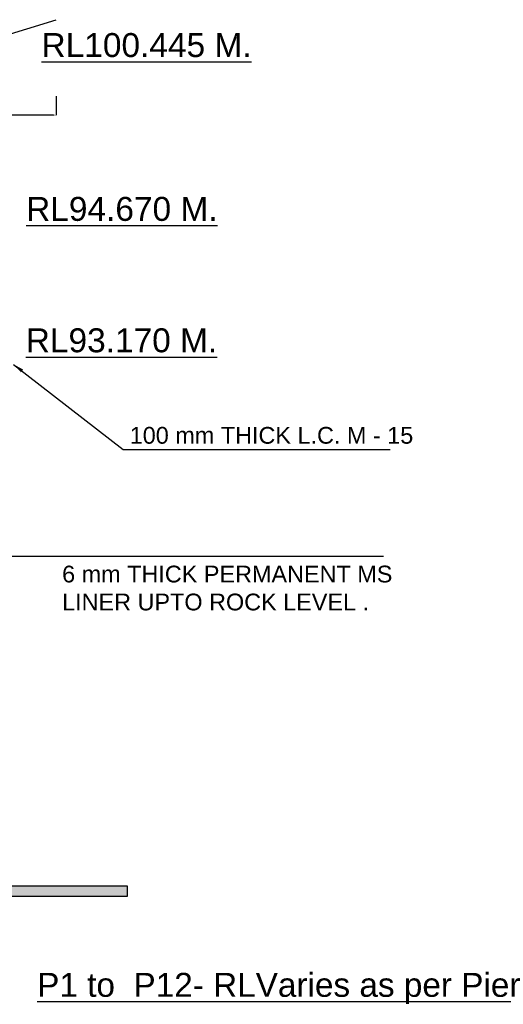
# Model space of a CAD drawing. Extents: x 589750 to 1723939, y 312647 to 923764.
# Tile 11 of 17: x 1167833 to 1259585, y 508652 to 695295. Entities that reach past the tile are written whole.
import ezdxf

# ---------------------------------------------------------------- set-up
doc = ezdxf.new("R2010")
doc.units = ezdxf.units.MI
doc.header["$MEASUREMENT"] = 0
doc.layers.add('TEXT', color=3, linetype='Continuous')
doc.styles.get("Standard").update_dxf_attribs({"font": 'arial.ttf', "height": 500})
doc.dimstyles.new('bASANT jAIN  NMM', dxfattribs={"dimscale": 0.507, "dimtxt": 500, "dimasz": 1000, "dimexe": 50, "dimexo": 25, "dimgap": 0.09, "dimtad": 0, "dimtih": 1, "dimtoh": 1, "dimdec": 0, "dimzin": 0, "dimdsep": 46, "dimtxsty": 'Standard', "dimcen": 0.09, "dimclrd": 256, "dimclre": 256, "dimadec": 0, "dimazin": 0, "dimtfac": 1, "dimtdec": 0, "dimtix": 1, "dimtofl": 0, "dimtmove": 0, "dimatfit": 0, "dimfxl": 300, "dimtolj": 1, "dimtzin": 0, "dimlwd": -1, "dimlwe": -1, "dimarcsym": 0})

# ---------------------------------------------------------------- blocks, each defined once
blk = doc.blocks.new('*D106')
at = {"ltscale": 0.5, "transparency": 16777216}
for p, q in [((1147196, 681630), (1147196, 677185)), ((1174783, 680769), (1174783, 677185)), ((1147703, 677211), (1155750, 677211)), ((1174276, 677211), (1166229, 677211))]:
    blk.add_line(p, q, dxfattribs=at)
for points in [[(1147703, 677295), (1147703, 677126), (1147196, 677211)], [(1174276, 677295), (1174276, 677126), (1174783, 677211)]]:
    blk.add_solid(points, dxfattribs=at)
at = {"layer": 'Defpoints', "color": 0, "ltscale": 0.5, "transparency": 16777216}
for p in [(1147196, 681643), (1174783, 680782), (1147196, 677211)]:
    blk.add_point(p, dxfattribs=at)
at = {"color": 0, "ltscale": 0.5, "transparency": 16777216, "insert": (1160989, 677211), "char_height": 500, "attachment_point": 5}
blk.add_mtext('\\A1;{\\H6.986x;2250}', dxfattribs=at)

msp = doc.modelspace()

# ---------------------------------------------------------------- hatches: boundary and pattern name
at = {"ltscale": 10, "true_color": 0xf8d731}
h = msp.add_hatch(color=40, dxfattribs=at)
h.dxf.hatch_style = 1
h.paths.add_polyline_path([(1106326.3, 531105), (1078460.5, 531105), (1078460.5, 529078), (1106326.3, 529078)])
h.paths.add_polyline_path([(1147195.9, 531105), (1122674.1, 531105), (1122674.1, 529078), (1147195.9, 529078)])
h.paths.add_polyline_path([(1188238.5, 531105), (1163543.7, 531105), (1163543.7, 529078), (1188238.5, 529078)])
h.paths.add_polyline_path([(767893.2, 593777), (749921.5, 593777), (749921.5, 592284), (767893.2, 592284)])
h.paths.add_polyline_path([(823382.7, 593777), (775393.1, 593777), (775393.1, 592284), (823382.7, 592284)])
h.paths.add_polyline_path([(843845.5, 593777), (830882.5, 593777), (830882.5, 592284), (843845.5, 592284)])

# ---------------------------------------------------------------- linework, layer by layer
at = {"color": 0, "ltscale": 0.5}
msp.add_line((1147195.6, 686747.9), (1174782.8, 695294.9), dxfattribs=at)
at = {"color": 14, "ltscale": 10}
msp.add_lwpolyline([(1163543.7, 531105), (1188238.5, 531105), (1188238.5, 529078), (1163543.7, 529078)], dxfattribs=at)

# ---------------------------------------------------------------- texts
at = {"layer": 'TEXT', "color": 0, "ltscale": 0.5, "attachment_point": 1}
for s, insert, char_height, width in [('{\\LRL100.445 M. }', (1171980.7, 692757.8), 4541.062, 39344.497), ('{\\LRL94.670 M. }', (1169057.8, 661701.5), 4541.062, 39344.497), ('{\\LRL93.170 M. }', (1168989.7, 636789.2), 4541.062, 39344.497), ('100 mm THICK L.C. M - 15', (1188711, 618095.7), 3178.744, 59014.351), ('6 mm THICK PERMANENT MS LINER UPTO ROCK LEVEL .', (1175884.2, 591800.8), 3178.744, 74909.266), ('{\\LP1 to  P12- RLVaries as per Pier}', (1171149.2, 514611.3), 4541.062, 101955.7)]:
    msp.add_mtext(s, dxfattribs=dict(at, insert=insert, char_height=char_height, width=width))

# ---------------------------------------------------------------- dimensions: what is measured, and where the dimension line sits
at = {"color": 0, "ltscale": 0.5}
dim = msp.add_linear_dim(base=(1147195.6, 677210.7), p1=(1174782.8, 680782), p2=(1147195.6, 681642.5), text='{\\H6.986x;2250}', dimstyle='bASANT jAIN  NMM', override={"dimfxl": 0.18}, dxfattribs=at)
dim.commit()
dim.dimension.update_dxf_attribs({"geometry": '*D106', "text_midpoint": (1160989.2, 677210.7)})

# ---------------------------------------------------------------- leaders
for points, override in [([(1166677, 629960.4), (1187485.8, 613808.1), (1238137.5, 613808.1)], {"dimasz": 4000, "dimgap": 0.09, "dimtad": 0, "dimfxl": 0.18}), ([(1163543.7, 593613.4), (1236840.8, 593613.4)], {"dimasz": 4000, "dimfxl": 0.18})]:
    msp.add_leader(points, dimstyle='bASANT jAIN  NMM', override=override, dxfattribs=at)

doc.saveas('drawing.dxf')
